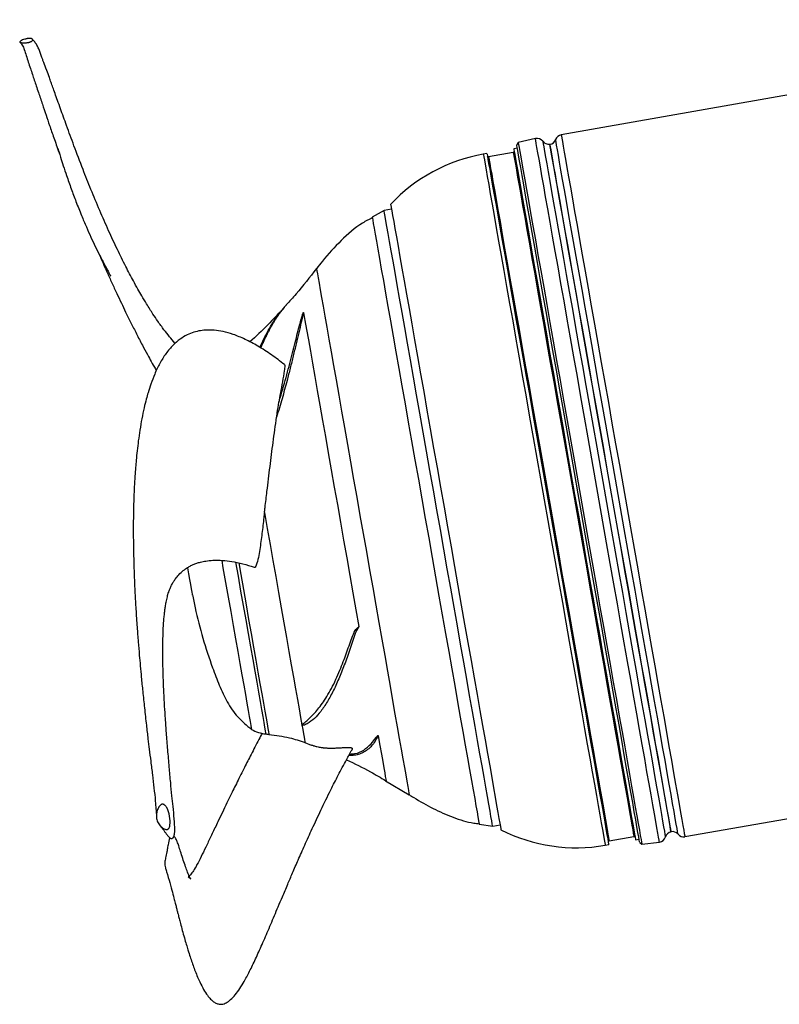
# Model space of a CAD drawing. Extents: x 3037 to 3873, y 2801 to 3315.
# Tile 1 of 6: x 3037 to 3246, y 2801 to 3071. Entities that reach past the tile are written whole.
import ezdxf

# ---------------------------------------------------------------- set-up
doc = ezdxf.new("R2010")
doc.units = 0
doc.header["$LTSCALE"] = 5
doc.layers.get('0').update_dxf_attribs({"linetype": 'CONTINUOUS'})

msp = doc.modelspace()

# ---------------------------------------------------------------- linework, layer by layer
at = {"color": 7, "linetype": 'CONTINUOUS'}
for p, q in [((3365.87, 3071.46), (3186.11, 3039.77)), ((3179.01, 3038.75), (3174.28, 3037.65)), ((3174.05, 3036.12), (3173.06, 3035.94)), ((3174.28, 3037.65), (3173.89, 3037.02)), ((3165.68, 3034.64), (3164.69, 3034.47)), ((3172.94, 3034.91), (3166.15, 3033.71)), ((3184.09, 3031.29), (3184.04, 3031.28)), ((3137.4, 3018.99), (3134.12, 3017.14)), ((3139.43, 3019.35), (3137.4, 3018.99)), ((3220.15, 2846.75), (3399.91, 2878.44)), ((3115.62, 2872.67), (3117.37, 2871.95)), ((3137.76, 2862.07), (3144.3, 2858.27)), ((3215.3, 2854.01), (3215.35, 2854.02)), ((3163.55, 2850.23), (3167.27, 2849.61)), ((3167.27, 2849.61), (3169.3, 2849.96)), ((3199.31, 2845.61), (3206.11, 2846.81)), ((3198.21, 2844.4), (3199.19, 2844.57)), ((3206.58, 2845.88), (3207.56, 2846.05)), ((3207.72, 2845.15), (3208.31, 2844.69)), ((3208.31, 2844.69), (3213.13, 2845.28))]:
    msp.add_line(p, q, dxfattribs=at)
at = {"color": 7, "linetype": 'CONTINUOUS', "flags": 128}
for points in [[(3213.13, 2845.28), (3213.11, 2845.38), (3213.03, 2845.81), (3212.9, 2846.59), (3212.7, 2847.7), (3212.44, 2849.16), (3212.13, 2850.95), (3211.75, 2853.06), (3211.33, 2855.5), (3210.84, 2858.24), (3210.31, 2861.28), (3209.72, 2864.61), (3209.08, 2868.22), (3208.4, 2872.09), (3207.67, 2876.22), (3206.9, 2880.57), (3206.1, 2885.15), (3205.25, 2889.94), (3204.38, 2894.9), (3203.47, 2900.04), (3202.54, 2905.33), (3201.58, 2910.75), (3200.61, 2916.28), (3199.62, 2921.9), (3198.61, 2927.59), (3197.6, 2933.34), (3196.58, 2939.12), (3195.56, 2944.91), (3194.54, 2950.68), (3193.53, 2956.43), (3192.52, 2962.12), (3191.53, 2967.75), (3190.56, 2973.28), (3189.6, 2978.7), (3188.67, 2983.98), (3187.76, 2989.12), (3186.89, 2994.09), (3186.04, 2998.87), (3185.24, 3003.45), (3184.47, 3007.81), (3183.74, 3011.93), (3183.06, 3015.8), (3182.42, 3019.41), (3181.83, 3022.74), (3181.3, 3025.79), (3180.81, 3028.53), (3180.39, 3030.96), (3180.01, 3033.08), (3179.7, 3034.86), (3179.44, 3036.32), (3179.24, 3037.44), (3179.11, 3038.22), (3179.03, 3038.65), (3179.01, 3038.75)], [(3186.11, 3039.77), (3186.11, 3039.76), (3186.16, 3039.5), (3186.26, 3038.89), (3186.43, 3037.95), (3186.66, 3036.66), (3186.94, 3035.04), (3187.29, 3033.1), (3187.69, 3030.83), (3188.14, 3028.24), (3188.65, 3025.36), (3189.21, 3022.18), (3189.82, 3018.71), (3190.48, 3014.98), (3191.19, 3010.99), (3191.93, 3006.75), (3192.72, 3002.29), (3193.54, 2997.62), (3194.4, 2992.76), (3195.29, 2987.71), (3196.21, 2982.51), (3197.15, 2977.17), (3198.11, 2971.7), (3199.09, 2966.14), (3200.09, 2960.49), (3201.1, 2954.78), (3202.11, 2949.03), (3203.13, 2943.26)], [(3207.72, 2845.15), (3207.69, 2845.32), (3207.6, 2845.85), (3207.44, 2846.72), (3207.23, 2847.93), (3206.95, 2849.49), (3206.62, 2851.38), (3206.23, 2853.6), (3205.78, 2856.14), (3205.28, 2858.98), (3204.73, 2862.13), (3204.12, 2865.56), (3203.47, 2869.27), (3202.77, 2873.25), (3202.02, 2877.47), (3201.24, 2881.92), (3200.41, 2886.58), (3199.56, 2891.45), (3198.67, 2896.5), (3197.75, 2901.71), (3196.8, 2907.06), (3195.84, 2912.54), (3194.85, 2918.12), (3193.85, 2923.79), (3192.84, 2929.52), (3191.83, 2935.29), (3190.8, 2941.08), (3189.78, 2946.88), (3188.77, 2952.65), (3187.76, 2958.38), (3186.76, 2964.04), (3185.77, 2969.63), (3184.81, 2975.1), (3183.86, 2980.46), (3182.94, 2985.67), (3182.05, 2990.72), (3181.19, 2995.58), (3180.37, 3000.25), (3179.59, 3004.7), (3178.84, 3008.92), (3178.14, 3012.89), (3177.49, 3016.6), (3176.88, 3020.04), (3176.33, 3023.18), (3175.83, 3026.03), (3175.38, 3028.57), (3174.99, 3030.79), (3174.65, 3032.68), (3174.38, 3034.23), (3174.17, 3035.45), (3174.01, 3036.32), (3173.92, 3036.85), (3173.89, 3037.02), (3173.89, 3037.02)], [(3174.28, 3037.65), (3174.3, 3037.56), (3174.38, 3037.12), (3174.51, 3036.35), (3174.71, 3035.23), (3174.97, 3033.78), (3175.28, 3032), (3175.65, 3029.89), (3176.08, 3027.46), (3176.56, 3024.73), (3177.1, 3021.69), (3177.68, 3018.37), (3178.32, 3014.77), (3179, 3010.91), (3179.72, 3006.8), (3180.49, 3002.45), (3181.3, 2997.88), (3182.14, 2993.11), (3183.01, 2988.16), (3183.91, 2983.03), (3184.84, 2977.76), (3185.8, 2972.35), (3186.77, 2966.84), (3187.76, 2961.23), (3188.76, 2955.55), (3189.77, 2949.82), (3190.79, 2944.06), (3191.81, 2938.28), (3192.82, 2932.52), (3193.83, 2926.79), (3194.83, 2921.11), (3195.82, 2915.5), (3196.79, 2909.99), (3197.75, 2904.58), (3198.68, 2899.31), (3199.58, 2894.18), (3200.45, 2889.23), (3201.3, 2884.46), (3202.1, 2879.89), (3202.87, 2875.54), (3203.59, 2871.43), (3204.27, 2867.57), (3204.91, 2863.97), (3205.49, 2860.65), (3206.03, 2857.61), (3206.51, 2854.88), (3206.94, 2852.45), (3207.31, 2850.34), (3207.63, 2848.56), (3207.88, 2847.11), (3208.08, 2845.99), (3208.22, 2845.22), (3208.29, 2844.78), (3208.31, 2844.69)], [(3181.05, 3038.01), (3181.08, 3037.84), (3181.17, 3037.32), (3181.33, 3036.45), (3181.54, 3035.23), (3181.81, 3033.68), (3182.15, 3031.8), (3182.54, 3029.58), (3182.98, 3027.05), (3183.48, 3024.22), (3184.04, 3021.08), (3184.64, 3017.65), (3185.29, 3013.95), (3185.99, 3009.99), (3186.73, 3005.78), (3187.52, 3001.34), (3188.34, 2996.69), (3189.19, 2991.83), (3190.08, 2986.8), (3191, 2981.6), (3191.94, 2976.27), (3192.9, 2970.8), (3193.88, 2965.23), (3194.88, 2959.58), (3195.89, 2953.87), (3196.9, 2948.11), (3197.92, 2942.34), (3198.94, 2936.56), (3199.95, 2930.81), (3200.96, 2925.09), (3201.96, 2919.44), (3202.94, 2913.87), (3203.9, 2908.41), (3204.84, 2903.07), (3205.76, 2897.88), (3206.65, 2892.84), (3207.5, 2887.99), (3208.32, 2883.33), (3209.11, 2878.89), (3209.85, 2874.69), (3210.55, 2870.72), (3211.2, 2867.02), (3211.8, 2863.6), (3212.36, 2860.46), (3212.86, 2857.62), (3213.3, 2855.09), (3213.69, 2852.88), (3214.03, 2850.99), (3214.3, 2849.44), (3214.51, 2848.23), (3214.67, 2847.36), (3214.76, 2846.84), (3214.79, 2846.66), (3214.79, 2846.66)], [(3216.35, 2848.03), (3216.32, 2848.2), (3216.23, 2848.72), (3216.08, 2849.58), (3215.87, 2850.78), (3215.6, 2852.32), (3215.27, 2854.18), (3214.88, 2856.37), (3214.44, 2858.87), (3213.94, 2861.68), (3213.4, 2864.78), (3212.8, 2868.17), (3212.16, 2871.83), (3211.46, 2875.74), (3210.73, 2879.91), (3209.96, 2884.3), (3209.14, 2888.9), (3208.3, 2893.7), (3207.42, 2898.68), (3206.51, 2903.82), (3205.58, 2909.1), (3204.63, 2914.5), (3203.66, 2920), (3202.67, 2925.59), (3201.68, 2931.24), (3200.68, 2936.93), (3199.67, 2942.65), (3198.66, 2948.36), (3197.66, 2954.05), (3196.66, 2959.7), (3195.68, 2965.29), (3194.7, 2970.79), (3193.75, 2976.2), (3192.82, 2981.48), (3191.91, 2986.62), (3191.04, 2991.59), (3190.19, 2996.39), (3189.38, 3001), (3188.6, 3005.39), (3187.87, 3009.55), (3187.18, 3013.47), (3186.54, 3017.13), (3185.94, 3020.51), (3185.39, 3023.62), (3184.9, 3026.42), (3184.45, 3028.93), (3184.07, 3031.11), (3183.74, 3032.98), (3183.47, 3034.51), (3183.26, 3035.71), (3183.11, 3036.57), (3183.02, 3037.09), (3182.98, 3037.26), (3182.98, 3037.26)], [(3199.72, 2942.65), (3198.71, 2948.36), (3197.71, 2954.05), (3196.71, 2959.7), (3195.73, 2965.28), (3194.76, 2970.78), (3193.81, 2976.18), (3192.88, 2981.46), (3191.97, 2986.59), (3191.09, 2991.56), (3190.25, 2996.36), (3189.44, 3000.96), (3188.66, 3005.35), (3187.93, 3009.51), (3187.24, 3013.42), (3186.59, 3017.08), (3186, 3020.46), (3185.45, 3023.56), (3184.96, 3026.37), (3184.52, 3028.87), (3184.13, 3031.05), (3183.8, 3032.92), (3183.53, 3034.45), (3183.32, 3035.65), (3183.17, 3036.51), (3183.08, 3037.02), (3183.05, 3037.2)], [(3218.27, 2847.43), (3218.24, 2847.6), (3218.14, 2848.13), (3217.99, 2848.99), (3217.78, 2850.21), (3217.5, 2851.75), (3217.17, 2853.64), (3216.78, 2855.85), (3216.34, 2858.37), (3215.84, 2861.21), (3215.28, 2864.34), (3214.68, 2867.76), (3214.03, 2871.45), (3213.33, 2875.41), (3212.59, 2879.61), (3211.81, 2884.04), (3210.99, 2888.69), (3210.14, 2893.54), (3209.25, 2898.56), (3208.34, 2903.75), (3207.4, 2909.08), (3206.43, 2914.54), (3205.45, 2920.09), (3204.46, 2925.74), (3203.45, 2931.44), (3202.44, 2937.19), (3201.42, 2942.96), (3200.41, 2948.72), (3199.39, 2954.47), (3198.39, 2960.17), (3197.39, 2965.82), (3196.41, 2971.38), (3195.45, 2976.83), (3194.51, 2982.16), (3193.59, 2987.35), (3192.71, 2992.38), (3191.85, 2997.22), (3191.03, 3001.87), (3190.25, 3006.3), (3189.51, 3010.5), (3188.81, 3014.46), (3188.16, 3018.15), (3187.56, 3021.57), (3187.01, 3024.71), (3186.51, 3027.54), (3186.06, 3030.07), (3185.67, 3032.27), (3185.34, 3034.16), (3185.07, 3035.71), (3184.85, 3036.92), (3184.7, 3037.79), (3184.61, 3038.31), (3184.58, 3038.48)], [(3164.69, 3034.47), (3164.72, 3034.29), (3164.81, 3033.77), (3164.97, 3032.91), (3165.18, 3031.71), (3165.45, 3030.16), (3165.78, 3028.29), (3166.17, 3026.1), (3166.61, 3023.58), (3167.11, 3020.76), (3167.66, 3017.65), (3168.26, 3014.24), (3168.91, 3010.57), (3169.6, 3006.63), (3170.34, 3002.45), (3171.11, 2998.04), (3171.93, 2993.42), (3172.78, 2988.6), (3173.66, 2983.6), (3174.57, 2978.44), (3175.51, 2973.13), (3176.46, 2967.71), (3177.44, 2962.18), (3178.43, 2956.56), (3179.43, 2950.89), (3180.44, 2945.17), (3181.45, 2939.43), (3182.46, 2933.7), (3183.47, 2927.98), (3184.47, 2922.3), (3185.46, 2916.69), (3186.43, 2911.16), (3187.39, 2905.73), (3188.33, 2900.43), (3189.24, 2895.27), (3190.12, 2890.27), (3190.97, 2885.45), (3191.78, 2880.82), (3192.56, 2876.41), (3193.3, 2872.23), (3193.99, 2868.3), (3194.64, 2864.62), (3195.24, 2861.22), (3195.79, 2858.11), (3196.29, 2855.29), (3196.73, 2852.77), (3197.12, 2850.58), (3197.45, 2848.7), (3197.72, 2847.16), (3197.93, 2845.96), (3198.08, 2845.09), (3198.18, 2844.57), (3198.21, 2844.4)], [(3165.68, 3034.64), (3165.71, 3034.47), (3165.8, 3033.95), (3165.95, 3033.08), (3166.16, 3031.88), (3166.44, 3030.34), (3166.77, 3028.47), (3167.15, 3026.27), (3167.6, 3023.76), (3168.09, 3020.94), (3168.64, 3017.82), (3169.24, 3014.42), (3169.89, 3010.74), (3170.58, 3006.81), (3171.32, 3002.63), (3172.1, 2998.22), (3172.91, 2993.59), (3173.76, 2988.77), (3174.65, 2983.77), (3175.56, 2978.61), (3176.49, 2973.31), (3177.45, 2967.88), (3178.42, 2962.35), (3179.41, 2956.74), (3180.41, 2951.06), (3181.42, 2945.35), (3182.43, 2939.61), (3183.45, 2933.87), (3184.45, 2928.15), (3185.45, 2922.48), (3186.44, 2916.86), (3187.42, 2911.33), (3188.38, 2905.91), (3189.31, 2900.6), (3190.22, 2895.44), (3191.1, 2890.44), (3191.95, 2885.62), (3192.77, 2881), (3193.55, 2876.59), (3194.28, 2872.41), (3194.98, 2868.47), (3195.62, 2864.8), (3196.22, 2861.4), (3196.77, 2858.28), (3197.27, 2855.46), (3197.71, 2852.95), (3198.1, 2850.75), (3198.43, 2848.88), (3198.7, 2847.33), (3198.92, 2846.13), (3199.07, 2845.27), (3199.16, 2844.75), (3199.19, 2844.57)], [(3166.15, 3033.71), (3166.15, 3033.7), (3166.19, 3033.44), (3166.3, 3032.82), (3166.47, 3031.87), (3166.7, 3030.57), (3166.99, 3028.93), (3167.34, 3026.96), (3167.74, 3024.66), (3168.2, 3022.05), (3168.72, 3019.13), (3169.28, 3015.92), (3169.9, 3012.42), (3170.56, 3008.65), (3171.27, 3004.62), (3172.03, 3000.36), (3172.82, 2995.86), (3173.65, 2991.16), (3174.51, 2986.27), (3175.4, 2981.2), (3176.32, 2975.98), (3177.27, 2970.63), (3178.23, 2965.15), (3179.22, 2959.59), (3180.21, 2953.95), (3181.21, 2948.25), (3182.22, 2942.53), (3183.23, 2936.79), (3184.24, 2931.07), (3185.25, 2925.37), (3186.24, 2919.73), (3187.22, 2914.17), (3188.19, 2908.69), (3189.13, 2903.34), (3190.05, 2898.12), (3190.95, 2893.05), (3191.81, 2888.16), (3192.64, 2883.45), (3193.43, 2878.96), (3194.18, 2874.7), (3194.89, 2870.67), (3195.56, 2866.9), (3196.17, 2863.4), (3196.74, 2860.19), (3197.26, 2857.27), (3197.72, 2854.66), (3198.12, 2852.36), (3198.47, 2850.39), (3198.76, 2848.75), (3198.99, 2847.45), (3199.16, 2846.49), (3199.26, 2845.88), (3199.31, 2845.62), (3199.31, 2845.61)], [(3172.94, 3034.91), (3172.94, 3034.9), (3172.99, 3034.63), (3173.1, 3034.02), (3173.27, 3033.06), (3173.5, 3031.76), (3173.78, 3030.12), (3174.13, 3028.15), (3174.54, 3025.86), (3175, 3023.25), (3175.51, 3020.33), (3176.08, 3017.11), (3176.7, 3013.62), (3177.36, 3009.85), (3178.07, 3005.82), (3178.82, 3001.56), (3179.61, 2997.06), (3180.44, 2992.36), (3181.31, 2987.47), (3182.2, 2982.4), (3183.12, 2977.18), (3184.06, 2971.82), (3185.03, 2966.35), (3186.01, 2960.79), (3187, 2955.15), (3188.01, 2949.45), (3189.02, 2943.73), (3190.03, 2937.99), (3191.04, 2932.26), (3192.04, 2926.57), (3193.04, 2920.93), (3194.02, 2915.36), (3194.98, 2909.89), (3195.93, 2904.54), (3196.85, 2899.31), (3197.74, 2894.25), (3198.61, 2889.35), (3199.43, 2884.65), (3200.23, 2880.16), (3200.98, 2875.89), (3201.69, 2871.87), (3202.35, 2868.1), (3202.97, 2864.6), (3203.54, 2861.39), (3204.05, 2858.47), (3204.51, 2855.86), (3204.92, 2853.56), (3205.26, 2851.59), (3205.55, 2849.95), (3205.78, 2848.65), (3205.95, 2847.69), (3206.06, 2847.08), (3206.11, 2846.82), (3206.11, 2846.81)], [(3173.06, 3035.94), (3173.09, 3035.77), (3173.18, 3035.25), (3173.34, 3034.39), (3173.55, 3033.18), (3173.82, 3031.64), (3174.15, 3029.77), (3174.54, 3027.57), (3174.98, 3025.06), (3175.48, 3022.24), (3176.03, 3019.12), (3176.63, 3015.72), (3177.28, 3012.04), (3177.97, 3008.11), (3178.71, 3003.93), (3179.49, 2999.52), (3180.3, 2994.9), (3181.15, 2990.07), (3182.03, 2985.07), (3182.94, 2979.91), (3183.88, 2974.61), (3184.83, 2969.18), (3185.81, 2963.65), (3186.8, 2958.04), (3187.8, 2952.36), (3188.81, 2946.65), (3189.82, 2940.91), (3190.83, 2935.17), (3191.84, 2929.45), (3192.84, 2923.78), (3193.83, 2918.17), (3194.8, 2912.64), (3195.76, 2907.21), (3196.7, 2901.91), (3197.61, 2896.75), (3198.49, 2891.75), (3199.34, 2886.92), (3200.15, 2882.3), (3200.93, 2877.89), (3201.67, 2873.71), (3202.36, 2869.78), (3203.01, 2866.1), (3203.61, 2862.7), (3204.16, 2859.58), (3204.66, 2856.76), (3205.1, 2854.25), (3205.49, 2852.05), (3205.82, 2850.18), (3206.09, 2848.64), (3206.3, 2847.43), (3206.45, 2846.57), (3206.55, 2846.05), (3206.58, 2845.88)], [(3139.2, 3020.68), (3139.2, 3020.67), (3139.25, 3020.41), (3139.35, 3019.81), (3139.52, 3018.86), (3139.75, 3017.57), (3140.03, 3015.95), (3140.38, 3014), (3140.78, 3011.73), (3141.23, 3009.16), (3141.74, 3006.28), (3142.3, 3003.11), (3142.9, 2999.67), (3143.56, 2995.97), (3144.25, 2992.02), (3144.99, 2987.83), (3145.77, 2983.44), (3146.58, 2978.85), (3147.42, 2974.08), (3148.29, 2969.15), (3149.18, 2964.08), (3150.09, 2958.89), (3151.02, 2953.61), (3151.97, 2948.25), (3152.92, 2942.84), (3153.89, 2937.39), (3154.85, 2931.93), (3155.81, 2926.48), (3156.76, 2921.07), (3157.71, 2915.71), (3158.64, 2910.42), (3159.55, 2905.24), (3160.45, 2900.17), (3161.32, 2895.24), (3162.16, 2890.47), (3162.97, 2885.88), (3163.74, 2881.48), (3164.48, 2877.3), (3165.18, 2873.35), (3165.83, 2869.65), (3166.44, 2866.2), (3167, 2863.04), (3167.5, 2860.16), (3167.96, 2857.58), (3168.36, 2855.31), (3168.7, 2853.37), (3168.99, 2851.75), (3169.21, 2850.46), (3169.38, 2849.51), (3169.49, 2848.91), (3169.53, 2848.65), (3169.53, 2848.64)], [(3134.12, 3017.14), (3134.12, 3017.13), (3134.16, 3016.9), (3134.26, 3016.31), (3134.43, 3015.39), (3134.65, 3014.12), (3134.93, 3012.51), (3135.27, 3010.57), (3135.67, 3008.32), (3136.13, 3005.75), (3136.63, 3002.88), (3137.19, 2999.72), (3137.8, 2996.28), (3138.45, 2992.58), (3139.14, 2988.64), (3139.88, 2984.46), (3140.65, 2980.08), (3141.46, 2975.49), (3142.3, 2970.74), (3143.17, 2965.83), (3144.05, 2960.78), (3144.96, 2955.62), (3145.89, 2950.37), (3146.83, 2945.05), (3147.77, 2939.69), (3148.73, 2934.29), (3149.68, 2928.9), (3150.62, 2923.52), (3151.57, 2918.19), (3152.49, 2912.92), (3153.41, 2907.74), (3154.3, 2902.67), (3155.17, 2897.72), (3156.02, 2892.93), (3156.83, 2888.31), (3157.62, 2883.88), (3158.36, 2879.65), (3159.07, 2875.65), (3159.73, 2871.9), (3160.34, 2868.4), (3160.91, 2865.18), (3161.43, 2862.24), (3161.9, 2859.6), (3162.31, 2857.27), (3162.66, 2855.26), (3162.96, 2853.58), (3163.19, 2852.24), (3163.37, 2851.23), (3163.49, 2850.57), (3163.54, 2850.26), (3163.55, 2850.23)], [(3167.27, 2849.61), (3167.24, 2849.76), (3167.15, 2850.25), (3167, 2851.1), (3166.8, 2852.28), (3166.53, 2853.8), (3166.2, 2855.66), (3165.82, 2857.83), (3165.38, 2860.32), (3164.89, 2863.12), (3164.34, 2866.2), (3163.75, 2869.57), (3163.11, 2873.2), (3162.42, 2877.08), (3161.7, 2881.2), (3160.93, 2885.54), (3160.13, 2890.08), (3159.3, 2894.79), (3158.44, 2899.67), (3157.55, 2904.7), (3156.65, 2909.84), (3155.72, 2915.09), (3154.78, 2920.41), (3153.83, 2925.79), (3152.88, 2931.21), (3151.92, 2936.64), (3150.97, 2942.06), (3150.02, 2947.45), (3149.08, 2952.78), (3148.15, 2958.04), (3147.24, 2963.2), (3146.35, 2968.24), (3145.49, 2973.14), (3144.65, 2977.88), (3143.84, 2982.45), (3143.07, 2986.81), (3142.34, 2990.96), (3141.65, 2994.88), (3141.01, 2998.55), (3140.41, 3001.95), (3139.85, 3005.08), (3139.35, 3007.91), (3138.91, 3010.44), (3138.52, 3012.66), (3138.18, 3014.56), (3137.91, 3016.13), (3137.69, 3017.36), (3137.53, 3018.25), (3137.44, 3018.79), (3137.4, 3018.99), (3137.4, 3018.99)], [(3118.79, 3003), (3118.81, 3002.87), (3118.89, 3002.41), (3119.03, 3001.6), (3119.23, 3000.45), (3119.49, 2998.98), (3119.81, 2997.17), (3120.19, 2995.05), (3120.61, 2992.63), (3121.09, 2989.9), (3121.62, 2986.9), (3122.2, 2983.62), (3122.82, 2980.1), (3123.49, 2976.34), (3124.19, 2972.36), (3124.93, 2968.18), (3125.69, 2963.82), (3126.49, 2959.3), (3127.31, 2954.65), (3128.15, 2949.89), (3129.01, 2945.03), (3129.88, 2940.1), (3130.75, 2935.13), (3131.63, 2930.14), (3132.51, 2925.14), (3133.39, 2920.18), (3134.26, 2915.26), (3135.11, 2910.42), (3135.95, 2905.68), (3136.76, 2901.05), (3137.55, 2896.57), (3138.32, 2892.24), (3139.05, 2888.1), (3139.74, 2884.16), (3140.39, 2880.45), (3141.01, 2876.97), (3141.58, 2873.75), (3142.1, 2870.8), (3142.57, 2868.13), (3142.98, 2865.77), (3143.35, 2863.71), (3143.65, 2861.97), (3143.9, 2860.56), (3144.09, 2859.48), (3144.22, 2858.74), (3144.29, 2858.35), (3144.3, 2858.27)], [(3115.22, 2990.93), (3115.61, 2988.73), (3116.05, 2986.21), (3116.55, 2983.4), (3117.1, 2980.31), (3117.69, 2976.95), (3118.32, 2973.34), (3119, 2969.51), (3119.71, 2965.46), (3120.46, 2961.23), (3121.23, 2956.84), (3122.03, 2952.3), (3122.85, 2947.64), (3123.69, 2942.89), (3124.54, 2938.07), (3125.4, 2933.21), (3126.26, 2928.32), (3127.12, 2923.45), (3127.97, 2918.61), (3128.82, 2913.82), (3129.65, 2909.12), (3130.46, 2904.52)], [(3216.39, 2848.11), (3216.36, 2848.29), (3216.27, 2848.8), (3216.11, 2849.66), (3215.9, 2850.86), (3215.63, 2852.39), (3215.3, 2854.26), (3214.92, 2856.44), (3214.48, 2858.94), (3213.98, 2861.75), (3213.44, 2864.85), (3212.84, 2868.23), (3212.19, 2871.89), (3211.5, 2875.8), (3210.77, 2879.96), (3210, 2884.35), (3209.19, 2888.95), (3208.34, 2893.75), (3207.46, 2898.72), (3206.56, 2903.85), (3205.63, 2909.13), (3204.68, 2914.53), (3203.71, 2920.03), (3202.72, 2925.61), (3201.73, 2931.26), (3200.72, 2936.95), (3199.72, 2942.65)], [(3203.13, 2943.26), (3204.15, 2937.48), (3205.16, 2931.73), (3206.17, 2926.02), (3207.16, 2920.38), (3208.14, 2914.81), (3209.11, 2909.34), (3210.05, 2904), (3210.97, 2898.8), (3211.86, 2893.76), (3212.71, 2888.89), (3213.54, 2884.22), (3214.32, 2879.76), (3215.07, 2875.53), (3215.77, 2871.53), (3216.43, 2867.8), (3217.04, 2864.34), (3217.6, 2861.16), (3218.11, 2858.27), (3218.57, 2855.69), (3218.97, 2853.42), (3219.31, 2851.47), (3219.6, 2849.85), (3219.83, 2848.56), (3219.99, 2847.62), (3220.1, 2847.02), (3220.14, 2846.76), (3220.15, 2846.75)], [(3104.47, 2935.92), (3105.24, 2931.54), (3106.02, 2927.12), (3106.8, 2922.69), (3107.58, 2918.29), (3108.34, 2913.94), (3109.1, 2909.68), (3109.83, 2905.53), (3110.54, 2901.52), (3111.21, 2897.67), (3111.86, 2894.03), (3112.46, 2890.6), (3113.02, 2887.42), (3113.54, 2884.5), (3114, 2881.87), (3114.41, 2879.54), (3114.76, 2877.53)], [(3092.71, 2922.74), (3093.07, 2920.69), (3093.79, 2916.63), (3094.5, 2912.62), (3095.19, 2908.69), (3095.86, 2904.87), (3096.51, 2901.2), (3097.13, 2897.69), (3097.71, 2894.37), (3098.26, 2891.27), (3098.77, 2888.41), (3099.22, 2885.81), (3099.63, 2883.5), (3099.99, 2881.48), (3100.29, 2879.78), (3100.53, 2878.4), (3100.72, 2877.35), (3100.84, 2876.65), (3100.9, 2876.3), (3100.91, 2876.26)], [(3083.3, 2920.71), (3083.59, 2919.06), (3083.87, 2917.48), (3084.11, 2916.08), (3084.32, 2914.91), (3084.48, 2914.02), (3084.58, 2913.45), (3084.62, 2913.23), (3084.62, 2913.22)], [(3096.53, 2922.23), (3097.21, 2918.38), (3097.92, 2914.3), (3098.63, 2910.29), (3099.32, 2906.38), (3099.99, 2902.59), (3100.63, 2898.96), (3101.24, 2895.5), (3101.81, 2892.25), (3102.35, 2889.23), (3102.84, 2886.45), (3103.28, 2883.93), (3103.67, 2881.7), (3104.01, 2879.77), (3104.3, 2878.16), (3104.53, 2876.86), (3104.7, 2875.9), (3104.8, 2875.28), (3104.85, 2875.01), (3104.86, 2874.99)], [(3097.39, 2922.05), (3097.95, 2918.9), (3098.69, 2914.69), (3099.42, 2910.55), (3100.13, 2906.52), (3100.82, 2902.62), (3101.48, 2898.88), (3102.1, 2895.33), (3102.69, 2891.99), (3103.24, 2888.9), (3103.74, 2886.06), (3104.18, 2883.51), (3104.58, 2881.26), (3104.92, 2879.34), (3105.2, 2877.74), (3105.42, 2876.49), (3105.58, 2875.59), (3105.68, 2875.05), (3105.71, 2874.88)], [(3114.76, 2877.53), (3115, 2876.19), (3115.2, 2875.06), (3115.36, 2874.14), (3115.49, 2873.44), (3115.57, 2872.96), (3115.61, 2872.71), (3115.62, 2872.67)], [(3135.75, 2874.52), (3136.22, 2871.85), (3136.64, 2869.48), (3137, 2867.43), (3137.3, 2865.71), (3137.55, 2864.31), (3137.73, 2863.27), (3137.86, 2862.56), (3137.92, 2862.21), (3137.93, 2862.17)]]:
    msp.add_lwpolyline(points, dxfattribs=at)
at = {"color": 7, "linetype": 'CONTINUOUS'}
for centre, radius, start, end in [((3179.46, 3036.8), 2, 37.483, 103), ((3186.46, 3037.8), 2, 100, 160), ((3182.64, 3039.23), 2, 217.483, 280), ((3182.7, 3039.17), 2, 280, 340), ((3172.66, 2989.26), 45.9, 100, 136.8074), ((3166.09, 3034), 0.3, 190, 280), ((3172.89, 3035.2), 0.3, 280, 10), ((3105.87, 2884.94), 10, 240.2817, 264.2029), ((3190.24, 2889.6), 45.9, 243.1926, 280), ((3206.16, 2846.51), 0.3, 10, 100), ((3212.88, 2847.26), 2, 277, 342.517), ((3216.7, 2846.06), 2, 100, 162.517), ((3216.73, 2846.14), 2, 40, 100), ((3219.8, 2848.71), 2, 220, 280), ((3199.36, 2845.31), 0.3, 100, 190)]:
    msp.add_arc(centre, radius, start, end, dxfattribs=at)
for points, knots in [([(3039.26, 3066.26), (3039.31, 3066.27), (3039.42, 3066.29), (3039.63, 3066.31), (3040, 3066.32), (3040.54, 3066.24), (3040.79, 3065.98), (3040.7, 3065.68), (3040.28, 3065.44), (3040.07, 3065.35), (3039.87, 3065.29), (3039.72, 3065.25), (3039.54, 3065.22), (3039.28, 3065.17), (3038.93, 3065.14), (3038.37, 3065.1), (3037.74, 3065.11), (3037.22, 3065.2), (3037.1, 3065.38), (3037.36, 3065.62), (3037.85, 3065.86), (3038.4, 3066.06), (3038.86, 3066.18), (3039.09, 3066.24), (3039.21, 3066.25), (3039.26, 3066.26)], [0, 0, 0, 0, 0.007727, 0.015994, 0.035981, 0.089932, 0.240944, 0.3955, 0.426038, 0.449718, 0.459986, 0.468975, 0.477616, 0.486621, 0.507627, 0.533992, 0.600585, 0.678513, 0.7585, 0.836621, 0.906896, 0.96236, 0.983115, 0.991993, 1, 1, 1, 1]), ([(3079.89, 2982.4), (3079.86, 2982.44), (3079.32, 2983.03), (3078.32, 2984.26), (3076.77, 2986.23), (3075.28, 2988.3), (3073.68, 2990.68), (3072.2, 2993.02), (3070.81, 2995.33), (3069.59, 2997.47), (3068.11, 3000.14), (3066.2, 3003.78), (3063.91, 3008.43), (3061.51, 3013.59), (3059.08, 3019.13), (3056.74, 3024.75), (3054.37, 3030.72), (3052.12, 3036.63), (3050.08, 3042.2), (3048.6, 3046.31), (3047.57, 3049.19), (3046.87, 3051.16), (3046.28, 3052.82), (3045.76, 3054.27), (3045.2, 3055.84), (3044.51, 3057.75), (3043.91, 3059.26), (3043.46, 3060.49), (3043.2, 3061.24), (3042.84, 3062.29), (3042.41, 3063.43), (3041.98, 3064.31), (3041.56, 3064.95), (3041.22, 3065.4), (3040.88, 3065.81), (3040.73, 3065.98), (3040.65, 3066.09)], [0, 0, 0, 0, 0.0019943, 0.0297073, 0.0573842, 0.0891363, 0.112771, 0.1438063, 0.1673178, 0.1861251, 0.2078288, 0.2455048, 0.2888862, 0.336777, 0.3889948, 0.4453001, 0.5003182, 0.5681245, 0.6294975, 0.6842814, 0.7138238, 0.7408555, 0.7653784, 0.7873958, 0.8101504, 0.8479579, 0.8956647, 0.9138358, 0.9326153, 0.949722, 0.9613001, 0.9716727, 0.9766034, 0.9820409, 0.9892491, 1, 1, 1, 1]), ([(3037.19, 3065.28), (3037.41, 3065.02), (3037.96, 3064.39), (3038.45, 3063.14), (3038.96, 3061.59), (3039.48, 3059.86), (3040.03, 3058.19), (3040.59, 3056.57), (3041.31, 3054.41), (3042.22, 3051.68), (3043.31, 3048.4), (3044.34, 3045.35), (3045.36, 3042.36), (3046.55, 3038.93), (3047.48, 3036.27), (3048.04, 3034.73), (3048.09, 3034.58)], [0, 0, 0, 0, 0.046079, 0.113139, 0.19617, 0.280351, 0.359799, 0.42716, 0.482589, 0.590069, 0.683748, 0.763697, 0.835145, 0.911012, 0.991798, 1, 1, 1, 1]), ([(3047.69, 3035.91), (3047.69, 3035.91), (3047.68, 3035.93), (3047.72, 3035.8), (3047.81, 3035.49), (3047.96, 3035), (3048.15, 3034.38), (3048.55, 3033.09), (3049.18, 3031.12), (3050.15, 3028.24), (3051.29, 3024.98), (3052.65, 3021.34), (3054.04, 3017.84), (3055.42, 3014.58), (3056.7, 3011.72), (3057.95, 3009.05), (3059.35, 3006.22), (3060.53, 3003.99), (3061.44, 3002.31), (3061.88, 3001.51), (3062.11, 3001.09), (3062.2, 3000.93), (3062.2, 3000.92), (3062.21, 3000.92)], [0, 0, 0, 0, 0.006535, 0.02117, 0.034912, 0.049339, 0.065605, 0.083851, 0.143492, 0.214072, 0.311454, 0.403993, 0.505575, 0.588926, 0.662131, 0.732126, 0.805434, 0.898631, 0.930706, 0.957322, 0.979696, 0.990182, 1, 1, 1, 1]), ([(3134.13, 3016.99), (3133.24, 3016.52), (3130.09, 3014.88), (3125.43, 3010.8), (3121.46, 3006.35), (3119.32, 3003.65), (3118.78, 3002.96)], [0, 0, 0, 0, 0.144511, 0.507492, 0.874789, 1, 1, 1, 1]), ([(3059.01, 3006.93), (3059.17, 3006.57), (3059.85, 3005), (3061.02, 3002.37), (3062.48, 2999.12), (3063.82, 2996.24), (3065.09, 2993.56), (3066.33, 2990.95), (3067.73, 2988.12), (3069.27, 2985.05), (3070.79, 2982.13), (3072.16, 2979.56), (3073.36, 2977.38), (3074.18, 2975.91), (3074.65, 2975.1), (3074.74, 2974.94)], [0, 0, 0, 0, 0.036712, 0.158492, 0.253923, 0.345643, 0.431144, 0.511493, 0.603957, 0.695228, 0.790741, 0.867626, 0.925783, 0.985742, 1, 1, 1, 1]), ([(3118.79, 3003), (3116.96, 3000.63), (3114.32, 2997.21), (3111.38, 2994.04), (3110.47, 2993.07)], [0, 0, 0, 0, 0.6912214, 1, 1, 1, 1]), ([(3110.52, 2993.02), (3110.48, 2992.98), (3110.29, 2992.77), (3109.94, 2992.36), (3109.48, 2991.81), (3109.03, 2991.22), (3108.66, 2990.72), (3108.36, 2990.3), (3108.14, 2989.98), (3107.92, 2989.65), (3107.62, 2989.2), (3107.26, 2988.63), (3106.82, 2987.92), (3106.47, 2987.31), (3106.11, 2986.68), (3105.83, 2986.16), (3105.55, 2985.63), (3105.34, 2985.22), (3105.13, 2984.81), (3104.92, 2984.39), (3104.72, 2983.96), (3104.51, 2983.53), (3104.3, 2983.09), (3104.09, 2982.64), (3103.89, 2982.19), (3103.68, 2981.73), (3103.53, 2981.4), (3103.45, 2981.21), (3103.43, 2981.18)], [0, 0, 0, 0, 0.015405, 0.076421, 0.137608, 0.198624, 0.25964, 0.290147, 0.320657, 0.351264, 0.381875, 0.44289, 0.503907, 0.564923, 0.595532, 0.656826, 0.687511, 0.718194, 0.748879, 0.779562, 0.810247, 0.84106, 0.871877, 0.902383, 0.932894, 0.963402, 0.993913, 1, 1, 1, 1]), ([(3109.86, 2992.26), (3108.39, 2990.66), (3105.38, 2987.4), (3102.14, 2984.37), (3100.48, 2982.83)], [0, 0, 0, 0, 0.489911, 1, 1, 1, 1]), ([(3103.17, 2981.34), (3103.54, 2982.12), (3104.32, 2983.75), (3105.55, 2986.03), (3106.79, 2988.13), (3108.01, 2989.91), (3108.81, 2991), (3109.23, 2991.47), (3109.26, 2991.51)], [0, 0, 0, 0, 0.187866, 0.394427, 0.610817, 0.807464, 0.983499, 1, 1, 1, 1]), ([(3115.22, 2990.94), (3115.22, 2990.94), (3115.02, 2990.07), (3114.6, 2988.28), (3113.93, 2985.4), (3113.19, 2982.31), (3112.41, 2979.05), (3111.58, 2975.67), (3110.57, 2971.76), (3109.36, 2967.26), (3108.33, 2963.83), (3107.82, 2962.12)], [0, 0, 0, 0, 0.000764, 0.114979, 0.229075, 0.343544, 0.461252, 0.575647, 0.686878, 0.844124, 1, 1, 1, 1]), ([(3108.41, 2966.22), (3108.63, 2966.91), (3109.52, 2969.76), (3110.88, 2974.65), (3112.39, 2980.59), (3113.65, 2985.6), (3114.5, 2988.81), (3114.97, 2990.38), (3115.12, 2990.79), (3115.17, 2990.9), (3115.19, 2990.94), (3115.19, 2990.95), (3115.2, 2990.95), (3115.2, 2990.95), (3115.21, 2990.96), (3115.21, 2990.96), (3115.22, 2990.95), (3115.22, 2990.95), (3115.22, 2990.94)], [0, 0, 0, 0, 0.073334, 0.304947, 0.537682, 0.769755, 0.940501, 0.983206, 0.993919, 0.996623, 0.997352, 0.997652, 0.997847, 0.99807, 0.998292, 0.998721, 0.999742, 1, 1, 1, 1]), ([(3109.99, 2976.6), (3108.8, 2977.51), (3106.34, 2979.39), (3102.71, 2981.71), (3099.17, 2983.6), (3095.96, 2984.92), (3093.14, 2985.72), (3090.74, 2986.09), (3088.68, 2986.14), (3086.82, 2985.95), (3084.98, 2985.52), (3083.09, 2984.75), (3081.17, 2983.59), (3079.21, 2981.9), (3077.35, 2979.69), (3075.67, 2977), (3074.32, 2974.18), (3073.27, 2971.47), (3072.51, 2969.1), (3071.9, 2966.91), (3071.32, 2964.55), (3070.73, 2961.74), (3070.21, 2958.71), (3069.78, 2955.75), (3069.45, 2952.99), (3069.2, 2950.54), (3069, 2948.21), (3068.82, 2945.76), (3068.66, 2943.04), (3068.55, 2940.3), (3068.47, 2937.84), (3068.42, 2935.44), (3068.39, 2932.79), (3068.39, 2928.91), (3068.46, 2924.13), (3068.63, 2918.78), (3068.84, 2913.9), (3069.11, 2909.16), (3069.41, 2904.67), (3069.73, 2900.44), (3070.03, 2896.89), (3070.31, 2893.65), (3070.62, 2890.35), (3071, 2886.49), (3071.47, 2882.07), (3071.95, 2877.72), (3072.4, 2873.94), (3072.8, 2870.63), (3073.21, 2867.32), (3073.66, 2863.79), (3074.09, 2860.12), (3074.5, 2856.25), (3074.67, 2853.66), (3074.77, 2852.25)], [0, 0, 0, 0, 0.0240151, 0.0496149, 0.0745398, 0.0985084, 0.1202309, 0.1398326, 0.1574263, 0.1736144, 0.1914584, 0.2115083, 0.2338904, 0.2583207, 0.2874143, 0.3157611, 0.3431453, 0.3665789, 0.384574, 0.3976573, 0.4147947, 0.4358592, 0.4567463, 0.4758048, 0.49298, 0.5081818, 0.5200786, 0.5338851, 0.5505813, 0.566641, 0.5795485, 0.5906089, 0.6044527, 0.621494, 0.6516333, 0.6782825, 0.701872, 0.7236988, 0.7474122, 0.7668661, 0.7845051, 0.7982816, 0.8131015, 0.831681, 0.8535179, 0.8763641, 0.8943636, 0.9083368, 0.9244176, 0.9426406, 0.9604427, 0.9785426, 1, 1, 1, 1]), ([(3109.99, 2976.61), (3110, 2976.59), (3110.05, 2976.53), (3110.08, 2975.98), (3109.88, 2974.45), (3109.42, 2971.9), (3108.89, 2968.98), (3108.56, 2967.06), (3108.41, 2966.22)], [0, 0, 0, 0, 0.006725, 0.038871, 0.186542, 0.479367, 0.774054, 1, 1, 1, 1]), ([(3107.83, 2962.13), (3107.84, 2962.21), (3107.9, 2962.62), (3108.1, 2963.99), (3108.28, 2965.27), (3108.41, 2966.22)], [0, 0, 0, 0, 0.05468, 0.30099, 1, 1, 1, 1]), ([(3104.47, 2935.92), (3104.48, 2936.01), (3104.54, 2936.47), (3104.77, 2938.41), (3105.27, 2942.54), (3106.01, 2948.54), (3106.86, 2955.41), (3107.49, 2959.84), (3107.83, 2962.13)], [0, 0, 0, 0, 0.0102284, 0.0511441, 0.2148865, 0.4700739, 0.7252675, 1, 1, 1, 1]), ([(3104.47, 2935.92), (3104.46, 2935.83), (3104.41, 2935.37), (3104.19, 2933.43), (3103.8, 2930.11), (3103.31, 2926.44), (3102.81, 2923.53), (3102.45, 2921.91), (3102.08, 2921.01), (3101.9, 2920.84), (3101.83, 2920.81), (3101.78, 2920.81), (3101.72, 2920.83), (3101.67, 2920.86), (3101.65, 2920.89), (3101.65, 2920.89)], [0, 0, 0, 0, 0.017606, 0.088031, 0.369879, 0.651774, 0.793881, 0.937017, 0.974866, 0.982426, 0.986447, 0.989798, 0.993159, 0.998343, 1, 1, 1, 1]), ([(3075.87, 2849.67), (3076.18, 2849.28), (3076.64, 2848.7), (3077.22, 2847.87), (3077.68, 2847.24), (3078.13, 2846.72), (3078.46, 2846.41), (3078.71, 2846.27), (3078.85, 2846.21), (3078.96, 2846.2), (3079.03, 2846.22), (3079.15, 2846.27), (3079.29, 2846.38), (3079.43, 2846.56), (3079.63, 2846.97), (3079.76, 2847.66), (3079.84, 2849.26), (3079.67, 2851.74), (3079.35, 2854.88), (3078.97, 2858.21), (3078.66, 2861.83), (3078.28, 2866.05), (3077.89, 2870.63), (3077.53, 2875.07), (3077.24, 2879.07), (3077.01, 2882.77), (3076.8, 2886.53), (3076.63, 2890.53), (3076.52, 2894.61), (3076.49, 2898.48), (3076.55, 2901.89), (3076.67, 2904.5), (3076.8, 2906.4), (3076.93, 2907.75), (3077.07, 2908.96), (3077.24, 2910.17), (3077.46, 2911.43), (3077.75, 2912.74), (3078.1, 2913.94), (3078.42, 2914.8), (3078.81, 2915.72), (3079.28, 2916.59), (3079.86, 2917.5), (3080.69, 2918.58), (3081.79, 2919.68), (3082.95, 2920.56), (3083.98, 2921.17), (3084.91, 2921.61), (3085.85, 2921.97), (3086.98, 2922.31), (3088.46, 2922.62), (3090.47, 2922.83), (3092.86, 2922.79), (3095.62, 2922.47), (3098.5, 2921.89), (3100.61, 2921.22), (3101.64, 2920.89)], [0, 0, 0, 0, 0.013521, 0.020767, 0.027558, 0.034432, 0.038578, 0.040341, 0.041904, 0.042302, 0.042712, 0.0435, 0.045019, 0.046552, 0.048139, 0.054723, 0.061577, 0.083399, 0.108059, 0.128794, 0.15441, 0.184701, 0.218449, 0.251466, 0.279519, 0.304609, 0.332746, 0.363937, 0.397154, 0.431766, 0.4633, 0.490916, 0.508567, 0.52613, 0.542216, 0.556434, 0.574202, 0.598539, 0.622862, 0.641948, 0.661585, 0.680058, 0.696509, 0.717114, 0.742189, 0.764736, 0.781806, 0.795476, 0.809877, 0.825351, 0.84533, 0.871326, 0.903913, 0.9332, 0.967211, 1, 1, 1, 1]), ([(3084.64, 2913.31), (3084.89, 2912.1), (3085.73, 2908.09), (3087.43, 2901.33), (3089.79, 2894.27), (3092, 2888.4), (3094.1, 2883.76), (3096.99, 2879.52), (3099.6, 2877.35), (3100.91, 2876.26)], [0, 0, 0, 0, 0.089322, 0.29816, 0.506564, 0.630764, 0.754561, 0.876338, 1, 1, 1, 1]), ([(3114.76, 2877.53), (3115.13, 2877.82), (3115.88, 2878.39), (3116.98, 2879.39), (3118.08, 2880.51), (3119.23, 2881.82), (3120.43, 2883.41), (3121.68, 2885.3), (3122.92, 2887.49), (3124.11, 2889.92), (3125.2, 2892.42), (3126.13, 2894.79), (3126.96, 2897.04), (3127.73, 2899.21), (3128.51, 2901.38), (3129.13, 2903.03), (3129.77, 2903.93), (3130.12, 2904.29), (3130.36, 2904.45), (3130.46, 2904.52)], [0, 0, 0, 0, 0.061275, 0.125182, 0.185206, 0.250513, 0.326727, 0.403245, 0.486374, 0.573463, 0.652606, 0.723453, 0.784645, 0.844895, 0.902528, 0.96064, 0.975901, 0.990277, 1, 1, 1, 1]), ([(3130.46, 2904.52), (3130.46, 2904.51), (3130.46, 2904.48), (3130.41, 2904.36), (3130.12, 2903.96), (3129.46, 2902.9), (3128.85, 2900.98), (3127.87, 2898.01), (3126.65, 2894.46), (3125.11, 2890.54), (3123.51, 2886.98), (3121.82, 2883.81), (3120.07, 2881.23), (3118.23, 2879.22), (3116.83, 2878.1), (3115.74, 2877.56), (3115.35, 2877.4), (3115.04, 2877.37), (3114.96, 2877.38), (3114.91, 2877.39), (3114.87, 2877.4), (3114.85, 2877.41), (3114.82, 2877.43), (3114.79, 2877.46), (3114.77, 2877.5), (3114.77, 2877.52), (3114.77, 2877.53)], [0, 0, 0, 0, 0.000541, 0.002149, 0.00949, 0.038672, 0.097148, 0.155792, 0.272451, 0.389121, 0.505793, 0.623154, 0.739861, 0.840826, 0.942615, 0.965201, 0.987951, 0.991437, 0.993186, 0.99394, 0.994701, 0.995222, 0.99574, 0.996594, 0.99876, 1, 1, 1, 1]), ([(3103.89, 2875.25), (3103.57, 2874.66), (3102.52, 2872.67), (3100.88, 2869.5), (3099.05, 2865.92), (3097.3, 2862.44), (3095.69, 2859.17), (3094.18, 2856.07), (3092.86, 2853.35), (3091.49, 2850.48), (3090.06, 2847.48), (3088.63, 2844.46), (3087.32, 2841.76), (3086.15, 2839.45), (3085.15, 2837.67), (3084.42, 2836.59), (3083.93, 2836.04), (3083.65, 2835.77), (3083.5, 2835.65), (3083.57, 2835.61), (3083.82, 2835.49), (3084.16, 2835.17), (3084.22, 2835.04), (3084.13, 2835.16), (3083.79, 2835.82), (3083.25, 2837.14), (3082.63, 2838.85), (3082.01, 2840.66), (3081.41, 2842.57), (3080.96, 2844.05), (3080.52, 2845.33), (3080.11, 2846.16), (3079.8, 2846.66), (3079.62, 2846.81), (3079.55, 2846.87)], [0, 0, 0, 0, 0.016918, 0.056674, 0.091859, 0.122987, 0.16286, 0.195505, 0.226776, 0.259121, 0.304038, 0.351189, 0.401072, 0.453909, 0.509265, 0.560694, 0.59507, 0.625356, 0.651743, 0.674674, 0.694363, 0.714423, 0.739677, 0.770922, 0.807653, 0.849243, 0.879657, 0.911238, 0.939357, 0.961831, 0.978278, 0.992158, 0.99668, 1, 1, 1, 1]), ([(3104.86, 2874.99), (3105.02, 2874.98), (3105.3, 2874.94), (3105.59, 2874.9), (3105.72, 2874.88)], [0, 0, 0, 0, 0.559798, 1, 1, 1, 1]), ([(3105.71, 2874.88), (3107.61, 2874.64), (3110.98, 2874.21), (3114.21, 2873.14), (3115.62, 2872.67)], [0, 0, 0, 0, 0.562727, 1, 1, 1, 1]), ([(3135.75, 2874.53), (3135.75, 2874.52), (3135.49, 2873.97), (3134.94, 2872.95), (3133.98, 2871.68), (3132.88, 2870.64), (3131.67, 2869.85), (3130.32, 2869.34), (3129.03, 2869.06), (3128.11, 2869.11), (3127.72, 2869.12)], [0, 0, 0, 0, 0.0009801, 0.149908, 0.2986792, 0.4479379, 0.6014201, 0.7505813, 0.8956177, 1, 1, 1, 1]), ([(3127.92, 2869.48), (3128.42, 2869.5), (3129.89, 2869.54), (3131.82, 2870.49), (3133.68, 2872.04), (3134.83, 2873.55), (3135.43, 2874.37), (3135.61, 2874.55), (3135.68, 2874.58), (3135.7, 2874.58), (3135.71, 2874.58), (3135.72, 2874.58), (3135.73, 2874.57), (3135.73, 2874.57), (3135.74, 2874.56), (3135.74, 2874.54), (3135.75, 2874.54), (3135.75, 2874.53)], [0, 0, 0, 0, 0.146897, 0.43252, 0.71734, 0.926942, 0.979365, 0.992517, 0.995835, 0.996731, 0.997101, 0.997342, 0.997618, 0.997889, 0.998424, 0.999682, 1, 1, 1, 1]), ([(3117.39, 2871.99), (3117.43, 2871.98), (3117.5, 2871.95), (3117.61, 2871.91), (3117.78, 2871.85), (3118.04, 2871.76), (3118.44, 2871.64), (3118.95, 2871.5), (3119.51, 2871.38), (3120.04, 2871.29), (3120.47, 2871.24), (3120.75, 2871.2), (3120.94, 2871.19), (3121.12, 2871.17), (3121.41, 2871.15), (3121.82, 2871.12), (3122.28, 2871.11), (3122.74, 2871.11), (3123.2, 2871.11), (3123.68, 2871.12), (3124.13, 2871.14), (3124.46, 2871.15), (3124.66, 2871.16), (3124.87, 2871.18), (3125.21, 2871.2), (3125.66, 2871.22), (3126.1, 2871.25), (3126.46, 2871.27), (3126.78, 2871.29), (3127.08, 2871.3), (3127.38, 2871.31), (3127.68, 2871.3), (3127.94, 2871.29), (3128.19, 2871.26), (3128.37, 2871.21), (3128.46, 2871.17), (3128.51, 2871.15), (3128.56, 2871.11), (3128.6, 2871.07), (3128.66, 2870.98), (3128.66, 2870.87), (3128.62, 2870.76), (3128.57, 2870.69), (3128.56, 2870.67)], [0, 0, 0, 0, 0.012521, 0.022734, 0.032924, 0.063495, 0.104256, 0.155251, 0.216511, 0.267592, 0.308478, 0.339162, 0.349396, 0.359586, 0.390158, 0.430923, 0.471687, 0.512451, 0.553214, 0.594027, 0.634936, 0.665656, 0.675896, 0.686086, 0.716657, 0.757418, 0.793095, 0.818601, 0.839024, 0.861959, 0.884915, 0.900238, 0.920755, 0.934954, 0.9421, 0.944472, 0.946469, 0.948468, 0.950976, 0.955542, 0.970435, 0.987385, 1, 1, 1, 1]), ([(3077.34, 2837.82), (3077.65, 2836.81), (3078.26, 2834.84), (3078.97, 2832.2), (3079.52, 2830.09), (3079.92, 2828.53), (3080.22, 2827.36), (3080.47, 2826.34), (3080.74, 2825.31), (3081.03, 2824.16), (3081.42, 2822.67), (3081.89, 2820.9), (3082.42, 2818.99), (3082.94, 2817.19), (3083.47, 2815.45), (3084, 2813.79), (3084.57, 2812.09), (3085.14, 2810.49), (3085.76, 2808.88), (3086.54, 2807.04), (3087.47, 2805.14), (3088.49, 2803.45), (3089.43, 2802.27), (3090.28, 2801.46), (3091.12, 2800.93), (3092.03, 2800.63), (3093.11, 2800.65), (3094.29, 2801.18), (3095.48, 2802.13), (3096.74, 2803.57), (3097.97, 2805.36), (3099.3, 2807.62), (3100.78, 2810.46), (3102.46, 2814.02), (3103.97, 2817.4), (3105.24, 2820.35), (3106.22, 2822.64), (3107.22, 2825.01), (3108.28, 2827.52), (3109.49, 2830.38), (3110.79, 2833.47), (3112.24, 2836.85), (3113.79, 2840.42), (3115.58, 2844.49), (3117.66, 2849.08), (3120.06, 2854.2), (3122.47, 2859.14), (3124.83, 2863.76), (3126.79, 2867.47), (3128.05, 2869.74), (3128.57, 2870.66)], [0, 0, 0, 0, 0.019567, 0.038216, 0.052714, 0.062343, 0.070269, 0.077345, 0.084142, 0.092634, 0.102984, 0.117569, 0.133681, 0.148409, 0.161596, 0.177764, 0.191775, 0.207263, 0.224561, 0.243426, 0.273443, 0.301606, 0.326394, 0.348567, 0.371149, 0.394468, 0.420654, 0.450287, 0.483978, 0.517068, 0.547653, 0.575773, 0.611584, 0.647967, 0.684588, 0.702553, 0.720222, 0.737595, 0.754677, 0.772838, 0.794742, 0.813581, 0.834427, 0.857267, 0.882164, 0.909305, 0.939068, 0.960683, 0.984013, 1, 1, 1, 1]), ([(3127.05, 2867.92), (3129.28, 2866.85), (3132.94, 2865.08), (3136.44, 2862.99), (3137.82, 2862.17)], [0, 0, 0, 0, 0.60613, 1, 1, 1, 1]), ([(3144.25, 2858.31), (3144.69, 2858.04), (3146.86, 2856.71), (3150.8, 2854.45), (3156.3, 2851.97), (3160.61, 2850.67), (3163.06, 2850.35), (3163.54, 2850.29)], [0, 0, 0, 0, 0.073479, 0.362262, 0.647505, 0.932257, 1, 1, 1, 1]), ([(3076.39, 2855.68), (3076.45, 2855.68), (3076.55, 2855.68), (3076.78, 2855.62), (3077.2, 2855.34), (3077.91, 2854.28), (3078.45, 2852.4), (3078.63, 2850.56), (3078.37, 2849.43), (3078.2, 2849.09), (3078.03, 2848.89), (3077.89, 2848.78), (3077.72, 2848.71), (3077.45, 2848.68), (3077.09, 2848.77), (3076.46, 2849.09), (3075.71, 2849.77), (3075.02, 2850.82), (3074.71, 2852.08), (3074.79, 2853.33), (3075.13, 2854.43), (3075.58, 2855.19), (3076, 2855.54), (3076.23, 2855.65), (3076.34, 2855.67), (3076.39, 2855.68)], [0, 0, 0, 0, 0.0077253, 0.0159924, 0.0359821, 0.0899325, 0.2409446, 0.3955001, 0.4260369, 0.4497184, 0.4599861, 0.468972, 0.477614, 0.4866195, 0.5076265, 0.5339905, 0.6005851, 0.6785131, 0.7584996, 0.8366201, 0.9068955, 0.9623608, 0.9831151, 0.9919902, 1, 1, 1, 1]), ([(3078.45, 2846.45), (3078.44, 2846.44), (3078.17, 2845.85), (3078.05, 2844.92), (3077.81, 2843.64), (3077.61, 2842.43), (3077.39, 2841.46), (3077.26, 2840.91)], [0, 0, 0, 0, 0.005959, 0.3411992, 0.4709109, 0.7013689, 1, 1, 1, 1]), ([(3077.29, 2840.95), (3077.2, 2840.53), (3076.98, 2839.61), (3077.11, 2838.37), (3077.43, 2837.64), (3077.55, 2837.37)], [0, 0, 0, 0, 0.353037, 0.761884, 1, 1, 1, 1])]:
    msp.add_open_spline(points, degree=3, knots=knots, dxfattribs=at)

doc.saveas('drawing.dxf')
